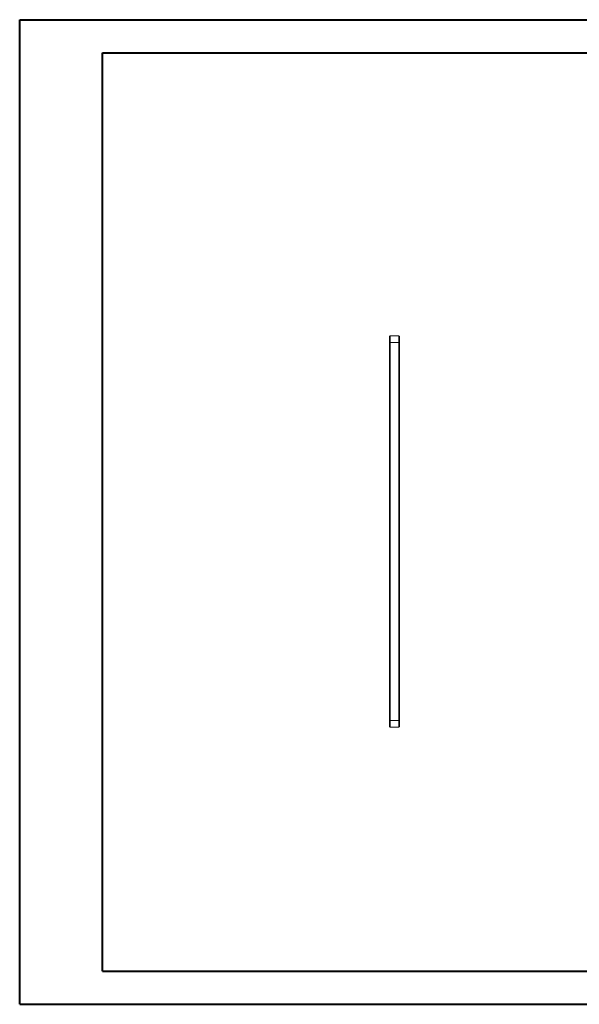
# Model space of a CAD drawing. Header units: millimetres. Extents: x 0 to 420, y 0 to 297.
# Tile 1 of 3: x 0 to 169, y 0 to 297. Entities that reach past the tile are written whole.
import ezdxf

# ---------------------------------------------------------------- set-up
doc = ezdxf.new("R2010")
doc.units = ezdxf.units.MM

msp = doc.modelspace()

# ---------------------------------------------------------------- linework, layer by layer
at = {"color": 7, "linetype": 'Continuous', "lineweight": 40}
for p, q in [((0.08, 0.21), (0.08, 297.21)), ((0.08, 297.21), (420.08, 297.21)), ((25.08, 10.21), (25.08, 287.21)), ((25.08, 287.21), (410.08, 287.21)), ((25.08, 10.21), (410.08, 10.21)), ((0.08, 0.21), (420.08, 0.21))]:
    msp.add_line(p, q, dxfattribs=at)
at = {"color": 7, "linetype": 'Continuous', "lineweight": 15}
for p, q in [((111.71, 199.84), (111.71, 201.64)), ((111.91, 199.84), (111.71, 199.84)), ((111.71, 85.84), (111.71, 199.84)), ((111.91, 201.84), (111.91, 199.84)), ((111.91, 201.84), (114.51, 201.84)), ((114.51, 199.84), (111.91, 199.84)), ((111.91, 199.84), (111.91, 85.84)), ((114.51, 199.84), (114.51, 201.84)), ((114.51, 85.84), (114.51, 199.84)), ((114.51, 199.84), (114.71, 199.84)), ((114.71, 201.64), (114.71, 199.84)), ((114.71, 199.84), (114.71, 85.84)), ((111.91, 85.84), (111.71, 85.84)), ((111.71, 84.04), (111.71, 85.84)), ((111.91, 85.84), (114.51, 85.84)), ((111.91, 85.84), (111.91, 83.84)), ((114.51, 83.84), (111.91, 83.84)), ((114.51, 83.84), (114.51, 85.84)), ((114.51, 85.84), (114.71, 85.84)), ((114.71, 85.84), (114.71, 84.04))]:
    msp.add_line(p, q, dxfattribs=at)
for centre, start, end in [((111.91, 201.64), 90, 180), ((114.51, 201.64), 0, 90), ((111.91, 84.04), 180, 270), ((114.51, 84.04), 270, 0)]:
    msp.add_arc(centre, 0.2, start, end, dxfattribs=at)

doc.saveas('drawing.dxf')
